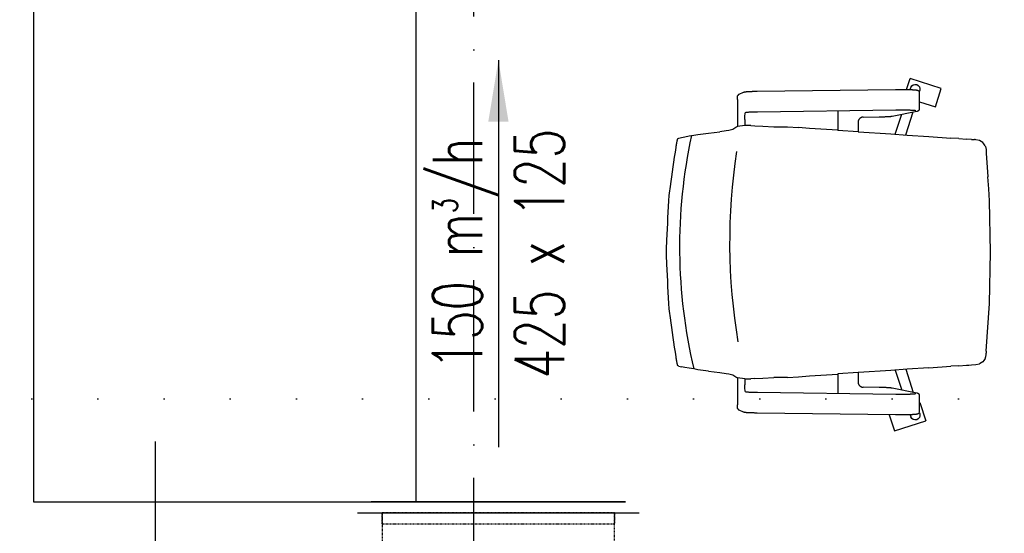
# Model space of a CAD drawing. Header units: millimetres. Extents: x 167273 to 188273, y -125105 to -88145.
# Tile 161 of 210: x 174529 to 174709, y -96693 to -96599. Entities that reach past the tile are written whole.
import ezdxf

# ---------------------------------------------------------------- set-up
doc = ezdxf.new("R2010")
doc.units = ezdxf.units.MM
doc.header["$PDMODE"] = 35
doc.header["$PDSIZE"] = 5
for name, pattern in [('ACAD_ISO07W100', [3, 0, -3]), ('ACAD_ISO10W100', [18, 12, -3, 0, -3]), ('DASHED', [0.75, 0.5, -0.25]), ('WENT_2', [1.5, 0.5, -1])]:
    doc.linetypes.add(name, pattern=pattern)
doc.layers.add('!_zmiany', color=7, linetype='Continuous', true_color=0xfa7d00)
for name, color, linetype in [('a-osie', 1, 'ACAD_ISO10W100'), ('a-poziomy', 9, 'Continuous'), ('a-wymiary', 9, 'Continuous'), ('c-meble', 5, 'Continuous'), ('FLUID-N-BIB-120-ARRGR', 7, 'Continuous'), ('FLUID-N-BIB-HID', 7, 'Continuous')]:
    doc.layers.add(name, color=color, linetype=linetype)
doc.layers.add('FLUID-N-BIB', color=8, linetype='Continuous', lineweight=30)
doc.styles.add('FDBES', font='romans.shx', dxfattribs={"width": 0.7, "height": 10})
doc.styles.add('PPAB_100', font='romans.shx', dxfattribs={"width": 0.7, "height": 12})
doc.dimstyles.new('FDBES', dxfattribs={"dimscale": 50, "dimtxt": 4, "dimasz": 2.5, "dimexe": 0.8, "dimexo": 2, "dimgap": 1, "dimtad": 1, "dimdsep": 46, "dimtxsty": 'FDBES', "dimcen": 2.5, "dimclrd": 4, "dimclre": 5, "dimadec": 0, "dimazin": 0, "dimtfac": 1, "dimtmove": 0, "dimatfit": 3, "dimfxl": 0, "dimarcsym": 0})
doc.dimstyles.new('newPPAB_100', dxfattribs={"dimscale": 0, "dimtxt": 16, "dimasz": 1, "dimexe": 10, "dimexo": 10, "dimgap": 5, "dimtad": 1, "dimdec": 0, "dimzin": 0, "dimdsep": 46, "dimtxsty": 'PPAB_100', "dimblk": 'tick_50', "dimcen": 0.09, "dimdle": 5, "dimse1": 1, "dimse2": 1, "dimclrd": 9, "dimclre": 9, "dimclrt": 161, "dimadec": 0, "dimazin": 0, "dimtfac": 1, "dimtdec": 0, "dimtix": 1, "dimtmove": 2, "dimatfit": 0, "dimldrblk": 'tick_50', "dimfxl": 0, "dimtolj": 1, "dimtzin": 0, "dimarcsym": 0})

# ---------------------------------------------------------------- blocks, each defined once
blk = doc.blocks.new('tick_50')
at = {"color": 9, "ltscale": 20}
for p, q in [((0, 10), (0, -10)), ((-5, 0), (5, 0))]:
    blk.add_line(p, q, dxfattribs=at)
at = {"color": 0}
blk.add_line((2.5, 2.5), (-2.5, -2.5), dxfattribs=at)
blk = doc.blocks.new('*D18')
at = {"layer": 'a-wymiary', "color": 9, "lineweight": -2}
blk.add_line((174757.94, -96536.57), (174242.44, -96536.57), dxfattribs=at)
at = {"layer": 'Defpoints', "color": 0}
for p in [(174241.44, -96536.57), (174241.44, -96768.89), (174758.94, -96768.89)]:
    blk.add_point(p, dxfattribs=at)
at = {"layer": 'a-wymiary', "color": 9, "lineweight": -2, "rotation": 180}
blk.add_blockref('tick_50', (174241.44, -96536.57), dxfattribs=at)
at = {"layer": 'a-wymiary', "color": 9, "lineweight": -2}
blk.add_blockref('tick_50', (174758.94, -96536.57), dxfattribs=at)
at = {"layer": 'a-wymiary', "color": 161, "insert": (174457.39, -96525.57), "char_height": 12, "attachment_point": 5, "style": 'PPAB_100'}
blk.add_mtext('\\A1;517', dxfattribs=at)
blk = doc.blocks.new('*U1026')
at = {"linetype": 'Continuous', "lineweight": -2}
for p, q in [((-250, 170), (-250, 125)), ((-250, 125), (-250, -125)), ((-250, -125), (-250, -170)), ((-212.5, -225), (-257.5, -225)), ((212.5, -225), (-212.5, -225)), ((257.5, -225), (212.5, -225))]:
    blk.add_line(p, q, dxfattribs=at)
at = {"color": 0, "linetype": 'ByBlock', "lineweight": -2}
for p, q in [((-220, 125), (-250, 125)), ((220, 125), (-220, 125)), ((250, 125), (220, 125)), ((-250, -125), (-220, -125)), ((-220, -125), (220, -125)), ((-212.5, -125), (-212.5, -195)), ((212.5, -195), (212.5, -125)), ((220, -125), (250, -125)), ((-212.5, -195), (-212.5, -225)), ((212.5, -225), (212.5, -195))]:
    blk.add_line(p, q, dxfattribs=at)
at = {"layer": 'FLUID-N-BIB-HID', "linetype": 'DASHED', "lineweight": -3}
for p, q in [((250, 125), (250, 170)), ((250, -170), (250, -125))]:
    blk.add_line(p, q, dxfattribs=at)
blk = doc.blocks.new('*U1025')
at = {"color": 0, "linetype": 'ByBlock', "lineweight": -2}
for p, q in [((-232.5, 0), (-212.5, 0)), ((-232.5, 0, 20), (232.5, 0, 20)), ((212.5, 0), (-212.5, 0)), ((-212.5, 0, -20), (-212.5, 0)), ((-212.5, 0, -20), (212.5, 0, -20)), ((212.5, 0), (212.5, 0, -20)), ((212.5, 0), (232.5, 0))]:
    blk.add_line(p, q, dxfattribs=at)
at = {"linetype": 'Continuous', "lineweight": -3}
for p, q in [((232.5, 0, 20), (-232.5, 0, 20)), ((-232.5, 0, 20), (232.5, 0, 20))]:
    blk.add_line(p, q, dxfattribs=at)
blk = doc.blocks.new('*U784')
at = {"insert": (0, -47.14), "char_height": 12, "attachment_point": 5, "rotation": 270, "style": 'FDBES'}
blk.add_mtext('150 m{\\A2;\\H0.5x;3}/h\\P425 x 125', dxfattribs=at)
blk.add_leader([(0, -94.29), (0, 0)], dimstyle='FDBES', override={"dimscale": 6, "dimclrd": 256})

msp = doc.modelspace()

# ---------------------------------------------------------------- linework, layer by layer
at = {"layer": '!_zmiany'}
msp.add_lwpolyline([(174344.03, -96938.92), (174553.75, -96938.92), (174553.75, -96675.89)], dxfattribs=at)
at = {"layer": 'a-osie', "ltscale": 2}
msp.add_line((174611.94, -97211.89), (174611.94, -96011.89), dxfattribs=at)
at = {"layer": 'a-poziomy', "linetype": 'ACAD_ISO07W100', "ltscale": 4}
msp.add_lwpolyline([(179286.44, -96668.05), (171936.94, -96668.05), (171936.94, -96957.57), (170836.98, -96957.57)], dxfattribs=at)
at = {"layer": 'c-meble'}
for p, q in [((174691.06, -96611.54), (174691.71, -96609.53)), ((174697.42, -96611.38), (174691.71, -96609.53)), ((174691.72, -96611.56), (174691.84, -96611.19)), ((174696.34, -96614.71), (174697.42, -96611.38)), ((174660.22, -96612.66), (174660.21, -96612.68)), ((174660.23, -96612.63), (174660.22, -96612.66)), ((174660.25, -96612.6), (174660.23, -96612.63)), ((174660.26, -96612.58), (174660.25, -96612.6)), ((174660.27, -96612.56), (174660.26, -96612.58)), ((174660.29, -96612.55), (174660.27, -96612.56)), ((174660.31, -96612.53), (174660.29, -96612.55)), ((174660.33, -96612.5), (174660.31, -96612.53)), ((174660.35, -96612.48), (174660.33, -96612.5)), ((174660.38, -96612.46), (174660.35, -96612.48)), ((174660.41, -96612.43), (174660.38, -96612.46)), ((174660.45, -96612.41), (174660.41, -96612.43)), ((174660.5, -96612.39), (174660.45, -96612.41)), ((174660.5, -96612.39), (174661.26, -96612.05)), ((174661.26, -96612.05), (174661.29, -96612.04)), ((174661.29, -96612.04), (174661.32, -96612.03)), ((174661.32, -96612.03), (174661.35, -96612.02)), ((174661.35, -96612.02), (174661.37, -96612.01)), ((174661.37, -96612.01), (174661.42, -96612)), ((174661.42, -96612), (174661.47, -96611.99)), ((174661.47, -96611.99), (174661.56, -96611.97)), ((174661.56, -96611.97), (174661.61, -96611.97)), ((174661.61, -96611.97), (174661.66, -96611.96)), ((174661.66, -96611.96), (174661.72, -96611.95)), ((174661.72, -96611.95), (174661.77, -96611.95)), ((174661.77, -96611.95), (174661.84, -96611.94)), ((174661.84, -96611.94), (174661.9, -96611.94)), ((174661.9, -96611.94), (174661.97, -96611.93)), ((174661.97, -96611.93), (174662.04, -96611.93)), ((174662.04, -96611.93), (174662.12, -96611.92)), ((174662.12, -96611.92), (174662.19, -96611.92)), ((174662.19, -96611.92), (174662.27, -96611.91)), ((174662.27, -96611.91), (174662.36, -96611.91)), ((174662.36, -96611.91), (174662.44, -96611.9)), ((174662.44, -96611.9), (174662.53, -96611.9)), ((174662.53, -96611.9), (174662.63, -96611.9)), ((174662.63, -96611.9), (174662.72, -96611.89)), ((174662.72, -96611.89), (174662.82, -96611.89)), ((174662.82, -96611.89), (174662.92, -96611.88)), ((174662.92, -96611.88), (174663.02, -96611.88)), ((174663.02, -96611.88), (174663.12, -96611.88)), ((174663.12, -96611.88), (174663.23, -96611.88)), ((174663.23, -96611.88), (174663.34, -96611.87)), ((174663.34, -96611.87), (174663.45, -96611.87)), ((174663.45, -96611.87), (174663.56, -96611.87)), ((174663.56, -96611.87), (174663.67, -96611.87)), ((174663.67, -96611.87), (174663.79, -96611.87)), ((174663.79, -96611.87), (174689.08, -96611.53)), ((174689.08, -96611.53), (174689.17, -96611.53)), ((174689.17, -96611.53), (174689.25, -96611.53)), ((174689.25, -96611.53), (174689.34, -96611.53)), ((174689.34, -96611.53), (174689.42, -96611.52)), ((174689.42, -96611.52), (174689.51, -96611.52)), ((174689.51, -96611.52), (174689.6, -96611.52)), ((174689.6, -96611.52), (174689.69, -96611.52)), ((174689.69, -96611.52), (174689.77, -96611.52)), ((174689.77, -96611.52), (174689.86, -96611.52)), ((174689.86, -96611.52), (174689.95, -96611.52)), ((174689.95, -96611.52), (174690.04, -96611.52)), ((174690.04, -96611.52), (174690.13, -96611.52)), ((174690.13, -96611.52), (174690.21, -96611.52)), ((174690.21, -96611.52), (174690.3, -96611.53)), ((174690.3, -96611.53), (174690.39, -96611.53)), ((174690.39, -96611.53), (174690.47, -96611.53)), ((174690.47, -96611.53), (174690.56, -96611.53)), ((174690.56, -96611.53), (174690.64, -96611.53)), ((174690.64, -96611.53), (174690.73, -96611.53)), ((174690.73, -96611.53), (174690.81, -96611.53)), ((174690.81, -96611.53), (174690.9, -96611.53)), ((174690.9, -96611.53), (174690.98, -96611.53)), ((174690.98, -96611.53), (174691.06, -96611.54)), ((174691.06, -96611.54), (174691.14, -96611.54)), ((174691.14, -96611.54), (174691.22, -96611.54)), ((174691.22, -96611.54), (174691.3, -96611.54)), ((174691.3, -96611.54), (174691.38, -96611.54)), ((174691.38, -96611.54), (174691.45, -96611.55)), ((174691.45, -96611.55), (174691.53, -96611.55)), ((174691.53, -96611.55), (174691.6, -96611.55)), ((174691.6, -96611.55), (174691.68, -96611.55)), ((174691.68, -96611.55), (174691.75, -96611.56)), ((174691.75, -96611.56), (174691.82, -96611.56)), ((174691.82, -96611.56), (174691.88, -96611.56)), ((174691.88, -96611.56), (174691.95, -96611.57)), ((174691.95, -96611.57), (174692.02, -96611.57)), ((174692.02, -96611.57), (174692.08, -96611.57)), ((174692.08, -96611.57), (174692.14, -96611.58)), ((174692.14, -96611.58), (174692.2, -96611.58)), ((174692.2, -96611.58), (174692.26, -96611.58)), ((174692.26, -96611.58), (174692.32, -96611.59)), ((174692.32, -96611.59), (174692.37, -96611.59)), ((174692.37, -96611.59), (174692.43, -96611.59)), ((174692.43, -96611.59), (174692.48, -96611.6)), ((174692.48, -96611.6), (174692.53, -96611.6)), ((174692.53, -96611.6), (174692.58, -96611.61)), ((174692.58, -96611.61), (174692.62, -96611.61)), ((174692.62, -96611.61), (174692.67, -96611.61)), ((174692.67, -96611.61), (174692.71, -96611.62)), ((174692.71, -96611.62), (174692.75, -96611.62)), ((174692.75, -96611.62), (174692.82, -96611.63)), ((174692.82, -96611.63), (174692.89, -96611.64)), ((174692.89, -96611.64), (174692.96, -96611.65)), ((174692.96, -96611.65), (174693, -96611.66)), ((174693, -96611.66), (174693.04, -96611.67)), ((174693.04, -96611.67), (174693.08, -96611.68)), ((174693.08, -96611.68), (174693.12, -96611.7)), ((174693.12, -96611.7), (174693.14, -96611.71)), ((174693.14, -96611.71), (174693.17, -96611.72)), ((174693.17, -96611.72), (174693.2, -96611.74)), ((174693.2, -96611.74), (174693.22, -96611.75)), ((174693.22, -96611.75), (174693.24, -96611.76)), ((174693.24, -96611.76), (174693.26, -96611.78)), ((174693.26, -96611.78), (174693.29, -96611.79)), ((174693.29, -96611.79), (174693.31, -96611.81)), ((174693.31, -96611.81), (174693.34, -96611.84)), ((174693.34, -96611.84), (174693.36, -96611.87)), ((174693.36, -96611.87), (174693.39, -96611.91)), ((174693.39, -96611.91), (174693.42, -96611.95)), ((174693.42, -96611.94), (174693.49, -96611.73)), ((174693.42, -96611.95), (174693.44, -96611.98)), ((174693.44, -96611.98), (174693.45, -96612)), ((174693.45, -96615.16), (174693.45, -96612.01)), ((174660.14, -96613.37), (174660.14, -96618.31)), ((174693.45, -96613.78), (174696.34, -96614.71)), ((174661.66, -96615.77), (174661.59, -96615.8)), ((174661.66, -96615.77), (174661.66, -96615.77)), ((174661.66, -96615.77), (174661.66, -96615.77)), ((174661.67, -96615.77), (174661.66, -96615.77)), ((174661.69, -96615.76), (174661.67, -96615.77)), ((174661.72, -96615.76), (174661.69, -96615.76)), ((174661.75, -96615.75), (174661.72, -96615.76)), ((174661.78, -96615.75), (174661.75, -96615.75)), ((174661.82, -96615.75), (174661.78, -96615.75)), ((174661.87, -96615.74), (174661.82, -96615.75)), ((174661.92, -96615.74), (174661.87, -96615.74)), ((174661.97, -96615.73), (174661.92, -96615.74)), ((174662.02, -96615.73), (174661.97, -96615.73)), ((174662.08, -96615.72), (174662.02, -96615.73)), ((174662.14, -96615.72), (174662.08, -96615.72)), ((174662.21, -96615.71), (174662.14, -96615.72)), ((174662.28, -96615.71), (174662.21, -96615.71)), ((174662.35, -96615.71), (174662.28, -96615.71)), ((174662.42, -96615.7), (174662.35, -96615.71)), ((174662.5, -96615.7), (174662.42, -96615.7)), ((174662.58, -96615.69), (174662.5, -96615.7)), ((174662.66, -96615.69), (174662.58, -96615.69)), ((174662.74, -96615.69), (174662.66, -96615.69)), ((174662.83, -96615.68), (174662.74, -96615.69)), ((174662.92, -96615.68), (174662.83, -96615.68)), ((174663.01, -96615.68), (174662.92, -96615.68)), ((174663.1, -96615.68), (174663.01, -96615.68)), ((174663.2, -96615.67), (174663.1, -96615.68)), ((174663.3, -96615.67), (174663.2, -96615.67)), ((174663.39, -96615.67), (174663.3, -96615.67)), ((174663.49, -96615.67), (174663.39, -96615.67)), ((174663.59, -96615.66), (174663.49, -96615.67)), ((174663.7, -96615.66), (174663.59, -96615.66)), ((174663.8, -96615.66), (174663.7, -96615.66)), ((174689.09, -96615.32), (174663.8, -96615.66)), ((174678.48, -96615.47), (174678.48, -96619.01)), ((174682.59, -96616.78), (174682.55, -96616.81)), ((174682.63, -96616.75), (174682.59, -96616.78)), ((174682.67, -96616.73), (174682.63, -96616.75)), ((174682.71, -96616.7), (174682.67, -96616.73)), ((174682.75, -96616.68), (174682.71, -96616.7)), ((174682.8, -96616.66), (174682.75, -96616.68)), ((174682.84, -96616.64), (174682.8, -96616.66)), ((174682.88, -96616.63), (174682.84, -96616.64)), ((174682.93, -96616.61), (174682.88, -96616.63)), ((174682.97, -96616.6), (174682.93, -96616.61)), ((174683.02, -96616.59), (174682.97, -96616.6)), ((174683.06, -96616.59), (174683.02, -96616.59)), ((174683.11, -96616.58), (174683.06, -96616.59)), ((174683.16, -96616.58), (174683.11, -96616.58)), ((174683.16, -96616.58), (174686.09, -96616.54)), ((174686.09, -96616.54), (174686.19, -96616.54)), ((174686.19, -96616.54), (174686.29, -96616.54)), ((174686.29, -96616.54), (174686.39, -96616.54)), ((174686.39, -96616.54), (174686.49, -96616.54)), ((174686.49, -96616.54), (174686.58, -96616.53)), ((174686.58, -96616.53), (174686.68, -96616.53)), ((174686.68, -96616.53), (174686.77, -96616.53)), ((174686.77, -96616.53), (174686.86, -96616.53)), ((174686.86, -96616.53), (174686.95, -96616.52)), ((174686.95, -96616.52), (174687.04, -96616.52)), ((174687.04, -96616.52), (174687.13, -96616.52)), ((174687.13, -96616.52), (174687.21, -96616.51)), ((174687.21, -96616.51), (174687.29, -96616.51)), ((174687.29, -96616.51), (174687.37, -96616.51)), ((174687.37, -96616.51), (174687.45, -96616.5)), ((174687.45, -96616.5), (174687.53, -96616.5)), ((174687.53, -96616.5), (174687.6, -96616.5)), ((174687.6, -96616.5), (174687.67, -96616.49)), ((174687.67, -96616.49), (174687.74, -96616.49)), ((174687.74, -96616.49), (174687.81, -96616.48)), ((174687.81, -96616.48), (174687.87, -96616.48)), ((174687.87, -96616.48), (174687.94, -96616.47)), ((174687.94, -96616.47), (174688, -96616.47)), ((174688, -96616.47), (174688.05, -96616.46)), ((174688.05, -96616.46), (174688.11, -96616.46)), ((174688.11, -96616.46), (174688.16, -96616.45)), ((174688.16, -96616.45), (174688.21, -96616.45)), ((174688.21, -96616.45), (174688.25, -96616.44)), ((174688.25, -96616.44), (174688.3, -96616.44)), ((174688.3, -96616.44), (174688.34, -96616.43)), ((174688.34, -96616.43), (174688.42, -96616.42)), ((174688.42, -96616.42), (174692.96, -96615.51)), ((174688.99, -96619.72), (174690.21, -96616.06)), ((174689.25, -96615.32), (174689.09, -96615.32)), ((174689.4, -96615.32), (174689.25, -96615.32)), ((174689.55, -96615.32), (174689.4, -96615.32)), ((174689.71, -96615.32), (174689.55, -96615.32)), ((174689.86, -96615.32), (174689.71, -96615.32)), ((174690.02, -96615.32), (174689.86, -96615.32)), ((174690.17, -96615.32), (174690.02, -96615.32)), ((174690.32, -96615.32), (174690.17, -96615.32)), ((174690.48, -96615.32), (174690.32, -96615.32)), ((174690.63, -96615.32), (174690.48, -96615.32)), ((174690.78, -96615.33), (174690.63, -96615.32)), ((174690.92, -96615.33), (174690.78, -96615.33)), ((174691.07, -96615.33), (174690.92, -96615.33)), ((174690.92, -96619.85), (174692.25, -96615.65)), ((174691.21, -96615.34), (174691.07, -96615.33)), ((174691.34, -96615.34), (174691.21, -96615.34)), ((174691.48, -96615.34), (174691.34, -96615.34)), ((174691.6, -96615.35), (174691.48, -96615.34)), ((174691.73, -96615.35), (174691.6, -96615.35)), ((174691.85, -96615.36), (174691.73, -96615.35)), ((174691.9, -96615.36), (174691.85, -96615.36)), ((174691.96, -96615.36), (174691.9, -96615.36)), ((174692.01, -96615.37), (174691.96, -96615.36)), ((174692.07, -96615.37), (174692.01, -96615.37)), ((174692.12, -96615.37), (174692.07, -96615.37)), ((174692.17, -96615.38), (174692.12, -96615.37)), ((174692.22, -96615.38), (174692.17, -96615.38)), ((174692.26, -96615.38), (174692.22, -96615.38)), ((174692.31, -96615.38), (174692.26, -96615.38)), ((174692.35, -96615.39), (174692.31, -96615.38)), ((174692.39, -96615.39), (174692.35, -96615.39)), ((174692.43, -96615.39), (174692.39, -96615.39)), ((174692.47, -96615.4), (174692.43, -96615.39)), ((174692.51, -96615.4), (174692.47, -96615.4)), ((174692.54, -96615.4), (174692.51, -96615.4)), ((174692.57, -96615.41), (174692.54, -96615.4)), ((174692.6, -96615.41), (174692.57, -96615.41)), ((174692.63, -96615.41), (174692.6, -96615.41)), ((174692.66, -96615.42), (174692.63, -96615.41)), ((174692.68, -96615.42), (174692.66, -96615.42)), ((174692.7, -96615.42), (174692.68, -96615.42)), ((174692.72, -96615.43), (174692.7, -96615.42)), ((174692.73, -96615.43), (174692.72, -96615.43)), ((174692.74, -96615.43), (174692.73, -96615.43)), ((174692.75, -96615.43), (174692.74, -96615.43)), ((174692.75, -96615.43), (174692.75, -96615.43)), ((174692.96, -96615.51), (174693.03, -96615.5)), ((174693.03, -96615.5), (174693.07, -96615.49)), ((174693.07, -96615.49), (174693.09, -96615.48)), ((174693.09, -96615.48), (174693.11, -96615.47)), ((174693.11, -96615.47), (174693.14, -96615.46)), ((174693.14, -96615.46), (174693.17, -96615.45)), ((174693.17, -96615.45), (174693.2, -96615.43)), ((174693.2, -96615.43), (174693.22, -96615.42)), ((174693.22, -96615.42), (174693.24, -96615.41)), ((174693.24, -96615.41), (174693.26, -96615.4)), ((174693.26, -96615.4), (174693.28, -96615.38)), ((174693.28, -96615.38), (174693.31, -96615.36)), ((174693.31, -96615.36), (174693.33, -96615.33)), ((174693.33, -96615.33), (174693.36, -96615.3)), ((174693.36, -96615.3), (174693.39, -96615.26)), ((174693.39, -96615.26), (174693.41, -96615.24)), ((174693.41, -96615.24), (174693.42, -96615.22)), ((174693.42, -96615.22), (174693.44, -96615.19)), ((174693.44, -96615.19), (174693.45, -96615.17)), ((174659.67, -96618.59), (174659.52, -96618.76)), ((174659.84, -96618.51), (174659.67, -96618.59)), ((174659.84, -96618.51), (174659.92, -96618.42)), ((174660.15, -96618.31), (174659.92, -96618.42)), ((174661.51, -96618.13), (174660.15, -96618.31)), ((174661.51, -96617.01), (174661.51, -96618.13)), ((174662.58, -96618.13), (174661.51, -96618.13)), ((174662.58, -96618.13), (174663.33, -96618.17)), ((174663.33, -96618.17), (174664.8, -96618.25)), ((174664.8, -96618.25), (174666.81, -96618.34)), ((174666.81, -96618.34), (174669.18, -96618.38)), ((174669.18, -96618.38), (174669.32, -96618.38)), ((174669.32, -96618.38), (174671.32, -96618.51)), ((174673.3, -96618.65), (174671.32, -96618.51)), ((174682.21, -96617.45), (174682.2, -96617.5)), ((174682.2, -96617.5), (174682.2, -96617.55)), ((174682.2, -96617.55), (174682.2, -96617.6)), ((174682.2, -96617.6), (174682.2, -96619.26)), ((174682.22, -96617.4), (174682.21, -96617.45)), ((174682.23, -96617.35), (174682.22, -96617.4)), ((174682.24, -96617.3), (174682.23, -96617.35)), ((174682.25, -96617.26), (174682.24, -96617.3)), ((174682.27, -96617.21), (174682.25, -96617.26)), ((174682.29, -96617.16), (174682.27, -96617.21)), ((174682.31, -96617.12), (174682.29, -96617.16)), ((174682.34, -96617.08), (174682.31, -96617.12)), ((174682.36, -96617.03), (174682.34, -96617.08)), ((174682.39, -96616.99), (174682.36, -96617.03)), ((174682.42, -96616.95), (174682.39, -96616.99)), ((174682.45, -96616.92), (174682.42, -96616.95)), ((174682.48, -96616.88), (174682.45, -96616.92)), ((174682.52, -96616.84), (174682.48, -96616.88)), ((174682.55, -96616.81), (174682.52, -96616.84)), ((174649.44, -96620.43), (174649.9, -96620.3)), ((174649.9, -96620.3), (174650.56, -96620.17)), ((174650.56, -96620.17), (174651.31, -96620.04)), ((174651.31, -96620.04), (174652.17, -96619.92)), ((174652.17, -96619.92), (174652.93, -96619.79)), ((174652.93, -96619.79), (174654.84, -96619.53)), ((174654.84, -96619.53), (174656.96, -96619.28)), ((174658.11, -96619.11), (174656.96, -96619.28)), ((174658.59, -96619.02), (174658.11, -96619.11)), ((174659.34, -96618.85), (174658.59, -96619.02)), ((174659.52, -96618.76), (174659.34, -96618.85)), ((174678.48, -96619), (174673.3, -96618.65)), ((174682.2, -96619.26), (174678.48, -96619.01)), ((174682.2, -96619.26), (174682.26, -96619.26)), ((174682.26, -96619.26), (174688.19, -96619.67)), ((174688.19, -96619.67), (174691.17, -96619.87)), ((174690.92, -96619.86), (174690.92, -96619.86)), ((174691.17, -96619.87), (174695.14, -96620.14)), ((174695.14, -96620.14), (174699.14, -96620.41)), ((174648.94, -96622.12), (174648.95, -96622.08)), ((174648.95, -96622.03), (174648.96, -96621.99)), ((174648.95, -96622.08), (174648.95, -96622.03)), ((174648.96, -96621.99), (174648.97, -96621.94)), ((174648.97, -96621.9), (174648.98, -96621.86)), ((174648.97, -96621.94), (174648.97, -96621.9)), ((174648.98, -96621.86), (174648.99, -96621.82)), ((174648.99, -96621.77), (174649, -96621.73)), ((174648.99, -96621.82), (174648.99, -96621.77)), ((174649, -96621.73), (174649.01, -96621.69)), ((174649.01, -96621.65), (174649.02, -96621.61)), ((174649.01, -96621.69), (174649.01, -96621.65)), ((174649.02, -96621.61), (174649.03, -96621.56)), ((174649.03, -96621.52), (174649.04, -96621.48)), ((174649.03, -96621.56), (174649.03, -96621.52)), ((174649.04, -96621.48), (174649.05, -96621.44)), ((174649.05, -96621.41), (174649.06, -96621.37)), ((174649.05, -96621.44), (174649.05, -96621.41)), ((174649.06, -96621.37), (174649.07, -96621.33)), ((174649.07, -96621.29), (174649.08, -96621.25)), ((174649.07, -96621.33), (174649.07, -96621.29)), ((174649.08, -96621.25), (174649.09, -96621.22)), ((174649.09, -96621.18), (174649.1, -96621.15)), ((174649.09, -96621.22), (174649.09, -96621.18)), ((174649.13, -96621), (174649.14, -96620.97)), ((174649.14, -96620.97), (174649.15, -96620.94)), ((174649.15, -96620.9), (174649.16, -96620.87)), ((174649.15, -96620.94), (174649.15, -96620.9)), ((174649.16, -96620.87), (174649.17, -96620.84)), ((174649.17, -96620.84), (174649.18, -96620.81)), ((174649.18, -96620.79), (174649.19, -96620.76)), ((174649.18, -96620.81), (174649.18, -96620.79)), ((174649.19, -96620.76), (174649.2, -96620.74)), ((174649.2, -96620.71), (174649.21, -96620.69)), ((174649.2, -96620.74), (174649.2, -96620.71)), ((174649.21, -96620.69), (174649.22, -96620.67)), ((174649.22, -96620.65), (174649.23, -96620.63)), ((174649.22, -96620.67), (174649.22, -96620.65)), ((174649.23, -96620.63), (174649.24, -96620.61)), ((174649.24, -96620.59), (174649.25, -96620.58)), ((174649.24, -96620.61), (174649.24, -96620.59)), ((174649.25, -96620.58), (174649.26, -96620.56)), ((174649.26, -96620.55), (174649.27, -96620.54)), ((174649.26, -96620.56), (174649.26, -96620.55)), ((174649.27, -96620.53), (174649.28, -96620.52)), ((174649.27, -96620.54), (174649.27, -96620.53)), ((174649.28, -96620.51), (174649.29, -96620.51)), ((174649.28, -96620.52), (174649.28, -96620.51)), ((174649.29, -96620.5), (174649.3, -96620.5)), ((174649.29, -96620.51), (174649.29, -96620.5)), ((174649.3, -96620.5), (174649.44, -96620.43)), ((174700.64, -96620.52), (174699.14, -96620.41)), ((174700.64, -96620.52), (174702.01, -96620.61)), ((174702.92, -96620.67), (174702.01, -96620.61)), ((174702.92, -96620.67), (174703.32, -96620.69)), ((174703.32, -96620.69), (174703.52, -96620.71)), ((174703.61, -96620.71), (174703.52, -96620.71)), ((174703.71, -96620.72), (174703.61, -96620.71)), ((174704.42, -96620.85), (174703.71, -96620.72)), ((174705.04, -96621.25), (174704.42, -96620.85)), ((174705.21, -96621.49), (174705.04, -96621.25)), ((174705.44, -96621.81), (174705.21, -96621.49)), ((174705.44, -96621.81), (174705.48, -96621.96)), ((174705.48, -96621.96), (174705.6, -96622.52)), ((174705.6, -96622.52), (174705.64, -96623.15)), ((174705.64, -96623.15), (174705.94, -96627.52)), ((174706.12, -96629.7), (174705.94, -96627.52)), ((174706.18, -96630.79), (174706.12, -96629.7)), ((174706.23, -96631.88), (174706.18, -96630.79)), ((174706.44, -96641.27), (174706.23, -96631.88)), ((174706.23, -96650.66), (174706.44, -96641.27)), ((174705.64, -96659.39), (174706.23, -96650.66)), ((174705.6, -96659.94), (174705.61, -96659.86)), ((174705.6, -96660.02), (174705.6, -96659.94)), ((174705.61, -96659.86), (174705.62, -96659.7)), ((174705.64, -96659.39), (174705.62, -96659.7)), ((174648.95, -96660.46), (174648.94, -96660.42)), ((174648.95, -96660.51), (174648.95, -96660.46)), ((174648.96, -96660.55), (174648.95, -96660.51)), ((174648.97, -96660.59), (174648.96, -96660.55)), ((174648.97, -96660.64), (174648.97, -96660.59)), ((174648.98, -96660.68), (174648.97, -96660.64)), ((174648.99, -96660.72), (174648.98, -96660.68)), ((174648.99, -96660.77), (174648.99, -96660.72)), ((174649, -96660.81), (174648.99, -96660.77)), ((174649.01, -96660.85), (174649, -96660.81)), ((174649.01, -96660.89), (174649.01, -96660.85)), ((174649.02, -96660.93), (174649.01, -96660.89)), ((174649.03, -96660.98), (174649.02, -96660.93)), ((174649.03, -96661.02), (174649.03, -96660.98)), ((174649.04, -96661.06), (174649.03, -96661.02)), ((174649.05, -96661.1), (174649.04, -96661.06)), ((174649.05, -96661.13), (174649.05, -96661.1)), ((174649.06, -96661.17), (174649.05, -96661.13)), ((174649.07, -96661.21), (174649.06, -96661.17)), ((174649.07, -96661.25), (174649.07, -96661.21)), ((174649.08, -96661.28), (174649.07, -96661.25)), ((174649.09, -96661.32), (174649.08, -96661.28)), ((174649.09, -96661.36), (174649.09, -96661.32)), ((174649.1, -96661.39), (174649.09, -96661.36)), ((174649.14, -96661.57), (174649.13, -96661.54)), ((174649.15, -96661.6), (174649.14, -96661.57)), ((174649.15, -96661.63), (174649.15, -96661.6)), ((174649.16, -96661.67), (174649.15, -96661.63)), ((174649.17, -96661.7), (174649.16, -96661.67)), ((174649.18, -96661.72), (174649.17, -96661.7)), ((174649.18, -96661.75), (174649.18, -96661.72)), ((174649.19, -96661.78), (174649.18, -96661.75)), ((174649.2, -96661.8), (174649.19, -96661.78)), ((174703.71, -96661.82), (174704.42, -96661.68)), ((174705.04, -96661.29), (174704.42, -96661.68)), ((174705.21, -96661.05), (174705.04, -96661.29)), ((174705.44, -96660.73), (174705.21, -96661.05)), ((174705.48, -96660.58), (174705.44, -96660.73)), ((174705.5, -96660.59), (174705.6, -96660.02)), ((174649.2, -96661.83), (174649.2, -96661.8)), ((174649.21, -96661.85), (174649.2, -96661.83)), ((174649.22, -96661.87), (174649.21, -96661.85)), ((174649.22, -96661.89), (174649.22, -96661.87)), ((174649.23, -96661.91), (174649.22, -96661.89)), ((174649.24, -96661.93), (174649.23, -96661.91)), ((174649.24, -96661.95), (174649.24, -96661.93)), ((174649.25, -96661.96), (174649.24, -96661.95)), ((174649.26, -96661.98), (174649.25, -96661.96)), ((174649.26, -96661.99), (174649.26, -96661.98)), ((174649.27, -96662), (174649.26, -96661.99)), ((174649.27, -96662.01), (174649.27, -96662)), ((174649.28, -96662.02), (174649.27, -96662.01)), ((174649.28, -96662.02), (174649.28, -96662.02)), ((174649.29, -96662.03), (174649.28, -96662.02)), ((174649.29, -96662.03), (174649.29, -96662.03)), ((174649.3, -96662.04), (174649.29, -96662.03)), ((174649.44, -96662.11), (174649.3, -96662.04)), ((174649.44, -96662.11), (174649.44, -96662.11)), ((174649.45, -96662.11), (174649.44, -96662.11)), ((174649.45, -96662.11), (174649.9, -96662.24)), ((174650.56, -96662.37), (174649.9, -96662.24)), ((174651.31, -96662.49), (174650.56, -96662.37)), ((174652.17, -96662.62), (174651.31, -96662.49)), ((174652.93, -96662.75), (174652.17, -96662.62)), ((174654.84, -96663), (174652.93, -96662.75)), ((174654.84, -96663), (174656.96, -96663.26)), ((174656.96, -96663.26), (174658.11, -96663.43)), ((174658.11, -96663.43), (174658.59, -96663.52)), ((174658.59, -96663.52), (174659.34, -96663.69)), ((174673.3, -96663.89), (174678.48, -96663.54)), ((174682.2, -96663.28), (174678.48, -96663.53)), ((174678.48, -96663.53), (174678.48, -96667.07)), ((174682.2, -96663.28), (174682.2, -96664.94)), ((174682.2, -96663.28), (174682.26, -96663.28)), ((174688.19, -96662.87), (174682.26, -96663.28)), ((174691.17, -96662.67), (174688.19, -96662.87)), ((174688.99, -96662.82), (174690.21, -96666.48)), ((174690.92, -96662.68), (174692.25, -96666.89)), ((174690.92, -96662.68), (174690.92, -96662.68)), ((174695.14, -96662.4), (174691.17, -96662.67)), ((174695.14, -96662.4), (174699.14, -96662.13)), ((174700.64, -96662.02), (174699.14, -96662.13)), ((174700.64, -96662.02), (174702.01, -96661.93)), ((174702.01, -96661.93), (174702.13, -96661.92)), ((174702.13, -96661.92), (174702.24, -96661.92)), ((174702.24, -96661.92), (174702.47, -96661.9)), ((174702.47, -96661.9), (174702.92, -96661.87)), ((174702.92, -96661.87), (174703.71, -96661.82)), ((174659.34, -96663.69), (174659.52, -96663.78)), ((174659.52, -96663.78), (174659.67, -96663.95)), ((174659.67, -96663.95), (174659.84, -96664.03)), ((174659.92, -96664.12), (174659.84, -96664.03)), ((174659.92, -96664.12), (174660.15, -96664.23)), ((174660.14, -96664.23), (174660.14, -96669.17)), ((174661.51, -96664.41), (174660.15, -96664.23)), ((174661.51, -96664.41), (174661.51, -96665.53)), ((174661.51, -96664.41), (174662.58, -96664.41)), ((174663.33, -96664.37), (174662.58, -96664.41)), ((174663.33, -96664.37), (174664.8, -96664.29)), ((174664.8, -96664.29), (174666.81, -96664.2)), ((174669.18, -96664.16), (174666.81, -96664.2)), ((174669.32, -96664.16), (174669.18, -96664.16)), ((174669.32, -96664.16), (174671.32, -96664.03)), ((174671.32, -96664.03), (174673.3, -96663.89)), ((174682.2, -96664.94), (174682.2, -96664.99)), ((174682.2, -96664.99), (174682.2, -96665.04)), ((174682.2, -96665.04), (174682.21, -96665.09)), ((174682.21, -96665.09), (174682.22, -96665.14)), ((174682.22, -96665.14), (174682.23, -96665.19)), ((174682.23, -96665.19), (174682.24, -96665.24)), ((174682.24, -96665.24), (174682.25, -96665.28)), ((174682.25, -96665.28), (174682.27, -96665.33)), ((174682.27, -96665.33), (174682.29, -96665.38)), ((174682.29, -96665.38), (174682.31, -96665.42)), ((174661.59, -96666.74), (174661.66, -96666.77)), ((174661.66, -96666.77), (174661.67, -96666.77)), ((174661.66, -96666.77), (174661.66, -96666.77)), ((174661.66, -96666.77), (174661.66, -96666.77)), ((174661.67, -96666.77), (174661.69, -96666.78)), ((174661.69, -96666.78), (174661.72, -96666.78)), ((174661.72, -96666.78), (174661.75, -96666.79)), ((174661.75, -96666.79), (174661.78, -96666.79)), ((174661.78, -96666.79), (174661.82, -96666.79)), ((174661.82, -96666.79), (174661.87, -96666.8)), ((174661.87, -96666.8), (174661.92, -96666.8)), ((174661.92, -96666.8), (174661.97, -96666.81)), ((174661.97, -96666.81), (174662.02, -96666.81)), ((174662.02, -96666.81), (174662.08, -96666.82)), ((174662.08, -96666.82), (174662.14, -96666.82)), ((174662.14, -96666.82), (174662.21, -96666.83)), ((174662.21, -96666.83), (174662.28, -96666.83)), ((174662.28, -96666.83), (174662.35, -96666.83)), ((174662.35, -96666.83), (174662.42, -96666.84)), ((174662.42, -96666.84), (174662.5, -96666.84)), ((174662.5, -96666.84), (174662.58, -96666.84)), ((174662.58, -96666.84), (174662.66, -96666.85)), ((174662.66, -96666.85), (174662.74, -96666.85)), ((174662.74, -96666.85), (174662.83, -96666.85)), ((174662.83, -96666.85), (174662.92, -96666.86)), ((174662.92, -96666.86), (174663.01, -96666.86)), ((174663.01, -96666.86), (174663.1, -96666.86)), ((174663.1, -96666.86), (174663.2, -96666.87)), ((174663.2, -96666.87), (174663.3, -96666.87)), ((174663.3, -96666.87), (174663.39, -96666.87)), ((174663.39, -96666.87), (174663.49, -96666.87)), ((174663.49, -96666.87), (174663.59, -96666.87)), ((174663.59, -96666.87), (174663.7, -96666.88)), ((174663.7, -96666.88), (174663.8, -96666.88)), ((174663.8, -96666.88), (174689.09, -96667.21)), ((174682.31, -96665.42), (174682.34, -96665.46)), ((174682.34, -96665.46), (174682.36, -96665.51)), ((174682.36, -96665.51), (174682.39, -96665.55)), ((174682.39, -96665.55), (174682.42, -96665.59)), ((174682.42, -96665.59), (174682.45, -96665.62)), ((174682.45, -96665.62), (174682.48, -96665.66)), ((174682.48, -96665.66), (174682.52, -96665.69)), ((174682.52, -96665.69), (174682.55, -96665.73)), ((174682.55, -96665.73), (174682.59, -96665.76)), ((174682.59, -96665.76), (174682.63, -96665.79)), ((174682.63, -96665.79), (174682.67, -96665.81)), ((174682.67, -96665.81), (174682.71, -96665.84)), ((174682.71, -96665.84), (174682.75, -96665.86)), ((174682.75, -96665.86), (174682.8, -96665.88)), ((174682.8, -96665.88), (174682.84, -96665.9)), ((174682.84, -96665.9), (174682.88, -96665.91)), ((174682.88, -96665.91), (174682.93, -96665.93)), ((174682.93, -96665.93), (174682.97, -96665.94)), ((174682.97, -96665.94), (174683.02, -96665.95)), ((174683.02, -96665.95), (174683.06, -96665.95)), ((174683.06, -96665.95), (174683.11, -96665.96)), ((174683.11, -96665.96), (174683.16, -96665.96)), ((174686.09, -96666), (174683.16, -96665.96)), ((174686.19, -96666), (174686.09, -96666)), ((174686.29, -96666), (174686.19, -96666)), ((174686.39, -96666), (174686.29, -96666)), ((174686.49, -96666), (174686.39, -96666)), ((174686.58, -96666.01), (174686.49, -96666)), ((174686.68, -96666.01), (174686.58, -96666.01)), ((174686.77, -96666.01), (174686.68, -96666.01)), ((174686.86, -96666.01), (174686.77, -96666.01)), ((174686.95, -96666.02), (174686.86, -96666.01)), ((174687.04, -96666.02), (174686.95, -96666.02)), ((174687.13, -96666.02), (174687.04, -96666.02)), ((174687.21, -96666.03), (174687.13, -96666.02)), ((174687.29, -96666.03), (174687.21, -96666.03)), ((174687.37, -96666.03), (174687.29, -96666.03)), ((174687.45, -96666.04), (174687.37, -96666.03)), ((174687.53, -96666.04), (174687.45, -96666.04)), ((174687.6, -96666.04), (174687.53, -96666.04)), ((174687.67, -96666.05), (174687.6, -96666.04)), ((174687.74, -96666.05), (174687.67, -96666.05)), ((174687.81, -96666.06), (174687.74, -96666.05)), ((174687.87, -96666.06), (174687.81, -96666.06)), ((174687.94, -96666.07), (174687.87, -96666.06)), ((174688, -96666.07), (174687.94, -96666.07)), ((174688.05, -96666.08), (174688, -96666.07)), ((174688.11, -96666.08), (174688.05, -96666.08)), ((174688.16, -96666.09), (174688.11, -96666.08)), ((174688.21, -96666.09), (174688.16, -96666.09)), ((174688.25, -96666.1), (174688.21, -96666.09)), ((174688.3, -96666.1), (174688.25, -96666.1)), ((174688.34, -96666.11), (174688.3, -96666.1)), ((174688.42, -96666.12), (174688.34, -96666.11)), ((174692.96, -96667.03), (174688.42, -96666.12)), ((174691.21, -96667.2), (174691.34, -96667.2)), ((174691.34, -96667.2), (174691.48, -96667.19)), ((174691.48, -96667.19), (174691.6, -96667.19)), ((174691.6, -96667.19), (174691.73, -96667.19)), ((174691.73, -96667.19), (174691.79, -96667.18)), ((174691.79, -96667.18), (174691.85, -96667.18)), ((174691.85, -96667.18), (174691.9, -96667.18)), ((174691.9, -96667.18), (174691.96, -96667.18)), ((174691.96, -96667.18), (174692.01, -96667.17)), ((174692.01, -96667.17), (174692.07, -96667.17)), ((174692.07, -96667.17), (174692.12, -96667.17)), ((174692.12, -96667.17), (174692.17, -96667.16)), ((174692.17, -96667.16), (174692.22, -96667.16)), ((174692.22, -96667.16), (174692.26, -96667.16)), ((174692.26, -96667.16), (174692.31, -96667.15)), ((174692.31, -96667.15), (174692.35, -96667.15)), ((174692.35, -96667.15), (174692.39, -96667.15)), ((174692.39, -96667.15), (174692.43, -96667.14)), ((174692.43, -96667.14), (174692.47, -96667.14)), ((174692.47, -96667.14), (174692.51, -96667.14)), ((174692.51, -96667.14), (174692.54, -96667.13)), ((174692.54, -96667.13), (174692.58, -96667.13)), ((174692.58, -96667.13), (174692.61, -96667.13)), ((174692.61, -96667.13), (174692.63, -96667.12)), ((174692.63, -96667.12), (174692.66, -96667.12)), ((174692.66, -96667.12), (174692.68, -96667.12)), ((174692.68, -96667.12), (174692.7, -96667.12)), ((174692.7, -96667.12), (174692.72, -96667.11)), ((174692.72, -96667.11), (174692.73, -96667.11)), ((174692.73, -96667.11), (174692.74, -96667.11)), ((174692.74, -96667.11), (174692.75, -96667.11)), ((174692.75, -96667.11), (174692.75, -96667.11)), ((174693.03, -96667.04), (174692.96, -96667.03)), ((174693.07, -96667.05), (174693.03, -96667.04)), ((174693.09, -96667.06), (174693.07, -96667.05)), ((174693.11, -96667.07), (174693.09, -96667.06)), ((174693.14, -96667.08), (174693.11, -96667.07)), ((174693.17, -96667.09), (174693.14, -96667.08)), ((174693.2, -96667.11), (174693.17, -96667.09)), ((174693.22, -96667.12), (174693.2, -96667.11)), ((174693.24, -96667.13), (174693.22, -96667.12)), ((174693.26, -96667.14), (174693.24, -96667.13)), ((174693.28, -96667.16), (174693.26, -96667.14)), ((174693.31, -96667.18), (174693.28, -96667.16)), ((174693.33, -96667.21), (174693.31, -96667.18)), ((174689.09, -96667.21), (174689.25, -96667.22)), ((174689.25, -96667.22), (174689.4, -96667.22)), ((174689.4, -96667.22), (174689.55, -96667.22)), ((174689.55, -96667.22), (174689.71, -96667.22)), ((174689.71, -96667.22), (174689.86, -96667.22)), ((174689.86, -96667.22), (174690.02, -96667.22)), ((174690.02, -96667.22), (174690.17, -96667.22)), ((174690.17, -96667.22), (174690.32, -96667.22)), ((174690.32, -96667.22), (174690.48, -96667.22)), ((174690.48, -96667.22), (174690.63, -96667.21)), ((174690.63, -96667.21), (174690.78, -96667.21)), ((174690.78, -96667.21), (174690.92, -96667.21)), ((174690.92, -96667.21), (174691.07, -96667.21)), ((174691.07, -96667.21), (174691.21, -96667.2)), ((174693.36, -96667.24), (174693.33, -96667.21)), ((174693.39, -96667.27), (174693.36, -96667.24)), ((174693.41, -96667.3), (174693.39, -96667.27)), ((174693.42, -96667.32), (174693.41, -96667.3)), ((174693.44, -96667.35), (174693.42, -96667.32)), ((174693.45, -96667.37), (174693.44, -96667.35)), ((174693.45, -96670.53), (174693.45, -96667.38)), ((174693.49, -96668.75), (174693.45, -96668.76)), ((174693.49, -96668.75), (174694.57, -96672.08)), ((174660.21, -96669.86), (174660.22, -96669.88)), ((174660.22, -96669.88), (174660.23, -96669.91)), ((174660.23, -96669.91), (174660.25, -96669.94)), ((174660.25, -96669.94), (174660.26, -96669.96)), ((174660.26, -96669.96), (174660.27, -96669.97)), ((174660.27, -96669.97), (174660.29, -96669.99)), ((174660.29, -96669.99), (174660.31, -96670.01)), ((174660.31, -96670.01), (174660.33, -96670.04)), ((174660.33, -96670.04), (174660.35, -96670.06)), ((174660.35, -96670.06), (174660.38, -96670.08)), ((174660.38, -96670.08), (174660.41, -96670.11)), ((174660.41, -96670.11), (174660.45, -96670.13)), ((174660.45, -96670.13), (174660.5, -96670.15)), ((174661.26, -96670.49), (174660.5, -96670.15)), ((174661.29, -96670.5), (174661.26, -96670.49)), ((174661.32, -96670.52), (174661.29, -96670.5)), ((174661.35, -96670.53), (174661.32, -96670.52)), ((174661.38, -96670.53), (174661.35, -96670.53)), ((174661.4, -96670.54), (174661.38, -96670.53)), ((174661.43, -96670.55), (174661.4, -96670.54)), ((174661.47, -96670.55), (174661.43, -96670.55)), ((174661.51, -96670.56), (174661.47, -96670.55)), ((174661.56, -96670.57), (174661.51, -96670.56)), ((174661.61, -96670.57), (174661.56, -96670.57)), ((174661.66, -96670.58), (174661.61, -96670.57)), ((174661.72, -96670.58), (174661.66, -96670.58)), ((174661.77, -96670.59), (174661.72, -96670.58)), ((174661.84, -96670.6), (174661.77, -96670.59)), ((174661.9, -96670.6), (174661.84, -96670.6)), ((174661.97, -96670.61), (174661.9, -96670.6)), ((174662.04, -96670.61), (174661.97, -96670.61)), ((174662.12, -96670.62), (174662.04, -96670.61)), ((174662.19, -96670.62), (174662.12, -96670.62)), ((174662.27, -96670.63), (174662.19, -96670.62)), ((174662.36, -96670.63), (174662.27, -96670.63)), ((174662.44, -96670.64), (174662.36, -96670.63)), ((174662.53, -96670.64), (174662.44, -96670.64)), ((174662.63, -96670.64), (174662.53, -96670.64)), ((174662.72, -96670.65), (174662.63, -96670.64)), ((174662.82, -96670.65), (174662.72, -96670.65)), ((174662.92, -96670.65), (174662.82, -96670.65)), ((174663.02, -96670.66), (174662.92, -96670.65)), ((174663.12, -96670.66), (174663.02, -96670.66)), ((174663.23, -96670.66), (174663.12, -96670.66)), ((174663.34, -96670.67), (174663.23, -96670.66)), ((174663.45, -96670.67), (174663.34, -96670.67)), ((174663.56, -96670.67), (174663.45, -96670.67)), ((174663.67, -96670.67), (174663.56, -96670.67)), ((174663.79, -96670.67), (174663.67, -96670.67)), ((174689.08, -96671.01), (174663.79, -96670.67)), ((174693.2, -96670.8), (174693.17, -96670.82)), ((174693.22, -96670.79), (174693.2, -96670.8)), ((174693.24, -96670.78), (174693.22, -96670.79)), ((174693.26, -96670.76), (174693.24, -96670.78)), ((174693.29, -96670.75), (174693.26, -96670.76)), ((174693.31, -96670.72), (174693.29, -96670.75)), ((174693.34, -96670.7), (174693.31, -96670.72)), ((174693.36, -96670.67), (174693.34, -96670.7)), ((174693.39, -96670.63), (174693.36, -96670.67)), ((174693.42, -96670.59), (174693.39, -96670.63)), ((174693.44, -96670.56), (174693.42, -96670.59)), ((174693.42, -96670.6), (174693.49, -96670.81)), ((174693.45, -96670.54), (174693.44, -96670.56)), ((174687.91, -96670.99), (174688.86, -96673.94)), ((174688.86, -96673.94), (174694.57, -96672.08)), ((174689.17, -96671.01), (174689.08, -96671.01)), ((174689.25, -96671.01), (174689.17, -96671.01)), ((174689.34, -96671.01), (174689.25, -96671.01)), ((174689.42, -96671.01), (174689.34, -96671.01)), ((174689.51, -96671.01), (174689.42, -96671.01)), ((174689.6, -96671.02), (174689.51, -96671.01)), ((174689.69, -96671.02), (174689.6, -96671.02)), ((174689.77, -96671.02), (174689.69, -96671.02)), ((174689.86, -96671.02), (174689.77, -96671.02)), ((174689.95, -96671.02), (174689.86, -96671.02)), ((174690.04, -96671.02), (174689.95, -96671.02)), ((174690.13, -96671.02), (174690.04, -96671.02)), ((174690.21, -96671.01), (174690.13, -96671.02)), ((174690.3, -96671.01), (174690.21, -96671.01)), ((174690.39, -96671.01), (174690.3, -96671.01)), ((174690.47, -96671.01), (174690.39, -96671.01)), ((174690.56, -96671.01), (174690.47, -96671.01)), ((174690.64, -96671.01), (174690.56, -96671.01)), ((174690.73, -96671.01), (174690.64, -96671.01)), ((174690.81, -96671.01), (174690.73, -96671.01)), ((174690.9, -96671.01), (174690.81, -96671.01)), ((174690.98, -96671), (174690.9, -96671.01)), ((174691.06, -96671), (174690.98, -96671)), ((174691.14, -96671), (174691.06, -96671)), ((174691.22, -96671), (174691.14, -96671)), ((174691.3, -96671), (174691.22, -96671)), ((174691.38, -96670.99), (174691.3, -96671)), ((174691.45, -96670.99), (174691.38, -96670.99)), ((174691.53, -96670.99), (174691.45, -96670.99)), ((174691.6, -96670.99), (174691.53, -96670.99)), ((174691.68, -96670.98), (174691.6, -96670.99)), ((174691.75, -96670.98), (174691.68, -96670.98)), ((174691.72, -96670.98), (174691.84, -96671.34)), ((174691.82, -96670.98), (174691.75, -96670.98)), ((174691.88, -96670.98), (174691.82, -96670.98)), ((174691.95, -96670.97), (174691.88, -96670.98)), ((174692.02, -96670.97), (174691.95, -96670.97)), ((174692.08, -96670.97), (174692.02, -96670.97)), ((174692.14, -96670.96), (174692.08, -96670.97)), ((174692.2, -96670.96), (174692.14, -96670.96)), ((174692.26, -96670.96), (174692.2, -96670.96)), ((174692.32, -96670.95), (174692.26, -96670.96)), ((174692.37, -96670.95), (174692.32, -96670.95)), ((174692.43, -96670.95), (174692.37, -96670.95)), ((174692.48, -96670.94), (174692.43, -96670.95)), ((174692.53, -96670.94), (174692.48, -96670.94)), ((174692.58, -96670.93), (174692.53, -96670.94)), ((174692.62, -96670.93), (174692.58, -96670.93)), ((174692.67, -96670.92), (174692.62, -96670.93)), ((174692.75, -96670.92), (174692.67, -96670.92)), ((174692.83, -96670.91), (174692.75, -96670.92)), ((174692.9, -96670.89), (174692.83, -96670.91)), ((174692.97, -96670.88), (174692.9, -96670.89)), ((174693, -96670.87), (174692.97, -96670.88)), ((174693.04, -96670.87), (174693, -96670.87)), ((174693.08, -96670.85), (174693.04, -96670.87)), ((174693.1, -96670.85), (174693.08, -96670.85)), ((174693.12, -96670.84), (174693.1, -96670.85)), ((174693.14, -96670.83), (174693.12, -96670.84)), ((174693.17, -96670.82), (174693.14, -96670.83))]:
    msp.add_line(p, q, dxfattribs=at)
msp.add_lwpolyline([(174601.44, -96596.89), (174531.44, -96596.89), (174531.44, -96686.89), (174601.44, -96686.89)], close=True, dxfattribs=at)
at = {"layer": 'c-meble', "ltscale": 0.1}
for centre, radius, start, end in [((174746.22, -96640.35), 96.65, 167.8317, 193.321), ((174768.02, -96639.52), 109.29, 171.2417, 189.5449)]:
    msp.add_arc(centre, radius, start, end, dxfattribs=at)
at = {"layer": 'c-meble', "extrusion": (0, 0, -1)}
for centre, major_axis, ratio, start_param, end_param in [((174692.66, -96611.47), (0.267, 0.823), 0.999017, -1.562013, 1.562013), ((174660.22, -96613.34), (0.004, 0.679), 0.116972, 4.659667, 6.230463), ((174661.66, -96616.94), (0.01, 1.32), 0.116972, 4.659667, 5.749749), ((174655.25, -96641.27), (27.48, 192.2), 0.046335, -1.514951, -1.477626), ((174649.04, -96622.29), (0.26, 1.8), 0.076146, -0.89307, -0.783548), ((174654.69, -96641.27), (27.12, 192.2), 0.043392, -1.522878, -1.514451), ((174656.05, -96641.27), (9.1, 192.2), 0.046161, -1.561533, -1.51894), ((174655.86, -96641.27), (8.99, 192.2), 0.045159, 4.710277, 4.721726), ((174655.86, -96641.27), (-8.99, 192.2), 0.045159, 4.703051, 4.714501), ((174656.05, -96641.27), (-9.1, 192.2), 0.046161, 4.660533, 4.703126), ((174654.69, -96641.27), (-27.12, 192.2), 0.043392, 4.656043, 4.66447), ((174655.25, -96641.27), (-27.48, 192.2), 0.046335, 4.619219, 4.656543), ((174649.04, -96660.25), (-0.26, 1.8), 0.076154, 3.925127, 4.034662), ((174661.66, -96665.6), (-0.01, 1.32), 0.116972, 3.675029, 4.765111), ((174660.22, -96669.2), (-0.004, 0.679), 0.116972, 3.194315, 4.765111), ((174692.66, -96671.07), (-0.267, 0.823), 0.999017, 1.579579, 4.703605)]:
    msp.add_ellipse(centre, major_axis=major_axis, ratio=ratio, start_param=start_param, end_param=end_param, dxfattribs=at)

# ---------------------------------------------------------------- block references
at = {"layer": 'FLUID-N-BIB', "linetype": 'WENT_2', "extrusion": (8.55285e-49, 1, 6.12323e-17), "xscale": 0.1000000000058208, "yscale": 0.1, "zscale": 0.1000000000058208, "rotation": 180}
msp.add_blockref('*U1025', (-174616.46, -55.5, -96688.89), dxfattribs=at)
at = {"layer": 'FLUID-N-BIB', "linetype": 'WENT_2', "xscale": 0.1000000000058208, "yscale": 0.1000000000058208, "zscale": 0.1, "rotation": 180}
msp.add_blockref('*U1026', (174616.46, -96711.39, -55.5), dxfattribs=at)
at = {"layer": 'FLUID-N-BIB-120-ARRGR', "xscale": 0.75, "yscale": 0.75, "zscale": 0.75, "rotation": 180}
msp.add_blockref('*U784', (174616.46, -96676.89, -55.5), dxfattribs=at)

# ---------------------------------------------------------------- dimensions: what is measured, and where the dimension line sits
at = {"layer": 'a-wymiary'}
dim = msp.add_linear_dim(base=(174241.44180786, -96536.56996996), p1=(174758.94180786, -96768.89367189), p2=(174241.44180786, -96768.89367189), dimstyle='newPPAB_100', override={"dimscale": 1}, dxfattribs=at)
dim.commit()
dim.dimension.update_dxf_attribs({"geometry": '*D18', "text_midpoint": (174457.38977085, -96525.56996996), "dimtype": 160})

doc.saveas('drawing.dxf')
